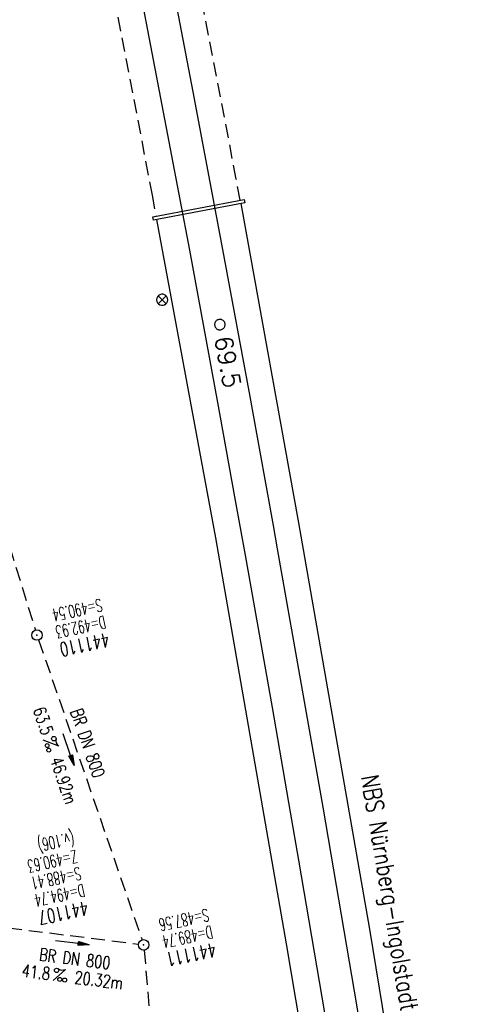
# Model space of a CAD drawing. Extents: x 459406 to 461721, y 413308 to 423218.
# Tile 195 of 256: x 461220 to 461284, y 420282 to 420423. Entities that reach past the tile are written whole.
import ezdxf
from ezdxf.enums import TextEntityAlignment as Align

# ---------------------------------------------------------------- set-up
doc = ezdxf.new("R2010")
doc.units = 0
doc.header["$LTSCALE"] = 2
doc.header["$MEASUREMENT"] = 0
for name, pattern in [('AUSGEZOGEN', [0]), ('GESTRICH-X2', [1.5, 1, -0.5]), ('LT00', [0]), ('STRICHPT-X3', [3, 1.5, -0.75, 0, -0.75])]:
    doc.linetypes.add(name, pattern=pattern)
doc.layers.get('0').update_dxf_attribs({"linetype": 'AUSGEZOGEN'})
for name, color, linetype in [('ACHSE', 1, 'STRICHPT-X3'), ('FBR', 8, 'CONTINUOUS'), ('KANAL', 7, 'GESTRICH-X2'), ('NBS', 7, 'AUSGEZOGEN'), ('PFEIL', 7, 'CONTINUOUS'), ('SCHACHTNR', 6, 'CONTINUOUS'), ('SCHLITZRINNE', 200, 'AUSGEZOGEN'), ('SCHSYMBOL', 7, 'AUSGEZOGEN'), ('TEXTO', 4, 'CONTINUOUS'), ('TEXTU', 4, 'CONTINUOUS')]:
    doc.layers.add(name, color=color, linetype=linetype)
doc.styles.add('ROMANS', font='romans.shx', dxfattribs={"width": 0.8})
doc.styles.get("Standard").update_dxf_attribs({"font": 'TXT.SHX'})

# ---------------------------------------------------------------- blocks, each defined once
blk = doc.blocks.new('GST')
at = {"color": 0}
blk.add_circle((0, 0), 0.75, dxfattribs=at)
blk.add_point((0, 0), dxfattribs=at)
blk = doc.blocks.new('10')
blk.add_blockref('GST', (0, 0))
blk = doc.blocks.new('PROM')
blk.add_line((1.57, 1.82), (0.02, 0.02))
for centre, radius in [((0.32, 1.51), 0.317), ((0.94, 0.29), 0.283), ((1.64, 0.29), 0.283)]:
    blk.add_circle(centre, radius)
blk.add_arc((0.99, 2.68), 1.03, 239.1414, 303.3549)
blk = doc.blocks.new('PFEIL2')
at = {"color": 0}
for p, q in [((0.88, 0), (-2.4, -0.01)), ((0.88, -0.27), (0.88, 0.28)), ((0.88, 0.28), (2.43, 0.01)), ((0.91, 0.27), (0.88, 0.26)), ((0.97, 0.26), (0.88, 0.25)), ((1.02, 0.25), (0.88, 0.23)), ((1.07, 0.24), (0.88, 0.21)), ((1.13, 0.23), (0.88, 0.19)), ((1.18, 0.22), (0.88, 0.17)), ((1.24, 0.21), (0.88, 0.15)), ((1.29, 0.21), (0.88, 0.14)), ((1.34, 0.2), (0.88, 0.12)), ((1.4, 0.19), (0.88, 0.1)), ((1.45, 0.18), (0.88, 0.08)), ((1.51, 0.17), (0.88, 0.06)), ((1.56, 0.16), (0.88, 0.04)), ((1.61, 0.15), (0.88, 0.02)), ((1.67, 0.14), (0.88, 0.01)), ((1.72, 0.13), (0.88, -0.01)), ((1.78, 0.12), (0.88, -0.03)), ((1.83, 0.11), (0.88, -0.05)), ((1.88, 0.1), (0.88, -0.07)), ((1.94, 0.09), (0.88, -0.09)), ((2.05, 0.08), (0.88, -0.12)), ((1.99, 0.08), (0.88, -0.11)), ((2.1, 0.07), (0.88, -0.14)), ((2.15, 0.06), (0.88, -0.16)), ((2.21, 0.05), (0.88, -0.18)), ((2.26, 0.04), (0.88, -0.2)), ((2.32, 0.03), (0.88, -0.22)), ((2.37, 0.02), (0.88, -0.23)), ((2.42, 0.01), (0.88, -0.25)), ((2.43, 0.01), (0.88, -0.27))]:
    blk.add_line(p, q, dxfattribs=at)
blk = doc.blocks.new('SYMB0002')
at = {"linetype": 'LT00'}
blk.add_lwpolyline([(19.7, 0), (19.5, 2.5), (19.1, 4.9), (18.3, 7.2), (17.3, 9.5), (15.9, 11.6), (14.3, 13.5), (12.5, 15.2), (10.5, 16.6), (8.4, 17.8), (6.1, 18.7), (3.7, 19.3), (1.2, 19.6), (-1.2, 19.6), (-3.7, 19.3), (-6.1, 18.7), (-8.4, 17.8), (-10.5, 16.6), (-12.5, 15.2), (-14.3, 13.5), (-15.9, 11.6), (-17.3, 9.5), (-18.3, 7.2), (-19.1, 4.9), (-19.5, 2.5), (-19.7, 0), (-19.5, -2.5), (-19.1, -4.9), (-18.3, -7.2), (-17.3, -9.5), (-15.9, -11.6), (-14.3, -13.5), (-12.5, -15.2), (-10.5, -16.6), (-8.4, -17.8), (-6.1, -18.7), (-3.7, -19.3), (-1.2, -19.6), (1.2, -19.6), (3.7, -19.3), (6.1, -18.7), (8.4, -17.8), (10.5, -16.6), (12.5, -15.2), (14.3, -13.5), (15.9, -11.6), (17.3, -9.5), (18.3, -7.2), (19.1, -4.9), (19.5, -2.5), (19.7, 0)], dxfattribs=at)
blk = doc.blocks.new('SYMB1626')
at = {"linetype": 'LT00'}
for p, q in [((-2.8, -2.8), (2.8, 2.8)), ((2.8, -2.8), (-2.8, 2.8))]:
    blk.add_line(p, q, dxfattribs=at)
blk.add_lwpolyline([(3.94, 0), (3.78, 1.11), (3.31, 2.13), (2.58, 2.98), (1.64, 3.58), (0.56, 3.9), (-0.56, 3.9), (-1.64, 3.58), (-2.58, 2.98), (-3.31, 2.13), (-3.78, 1.11), (-3.94, 0), (-3.78, -1.11), (-3.31, -2.13), (-2.58, -2.98), (-1.64, -3.58), (-0.56, -3.9), (0.56, -3.9), (1.64, -3.58), (2.58, -2.98), (3.31, -2.13), (3.78, -1.11), (3.94, 0)], dxfattribs=at)

msp = doc.modelspace()

# ---------------------------------------------------------------- linework, layer by layer
at = {"layer": 'ACHSE', "flags": 128}
msp.add_lwpolyline([(461161.88, 420437.76, -0.000001), (461165.78, 420419.42, -0.000002), (461167.09, 420413.31), (461177.49, 420364.41), (461187.91, 420315.5), (461193.11, 420291.05), (461198.32, 420266.6, 0.000013), (461200.55, 420256.1, -0.000008), (461202.78, 420245.61, -0.000126), (461202.84, 420245.34, -0.000011), (461203.52, 420242.15, -0.001203), (461205.52, 420232.59, -0.000771), (461208.59, 420217.67, -0.001324), (461210.77, 420206.86, -0.001044), (461213.46, 420193.14, -0.001041), (461215.82, 420180.84, -0.001046), (461218.13, 420168.58, -0.001043), (461220.38, 420156.31, -0.00104), (461222.59, 420143.98, -0.00104), (461224.74, 420131.65, -0.001043), (461226.84, 420119.35, -0.001046), (461228.88, 420107.04, -0.001042), (461230.89, 420094.68, -0.001044), (461232.83, 420082.32, -0.001045), (461234.73, 420069.98, -0.001048), (461236.57, 420057.6, -0.00105), (461238.36, 420045.24, -0.001042), (461240.1, 420032.88, -0.00104), (461241.79, 420020.48, -0.001038), (461243.43, 420008.07, -0.00104), (461245.01, 419995.69, -0.001048), (461246.55, 419983.28, -0.001048), (461248.03, 419970.87, -0.001045), (461249.46, 419958.47, -0.001042), (461250.84, 419946.03, -0.00104), (461252.16, 419933.58, -0.001043), (461253.44, 419921.16, -0.001047), (461254.66, 419908.73, -0.001046), (461255.83, 419896.28, -0.001044), (461256.95, 419883.83, -0.001044), (461258.01, 419871.37, -0.001042), (461259.03, 419858.92, -0.001041), (461259.99, 419846.45, -0.001045), (461260.9, 419833.96, -0.00105), (461261.76, 419821.51, -0.001044), (461262.56, 419809.09, -0.001035), (461263.31, 419796.56, -0.001039), (461264.02, 419784.01, -0.001052), (461264.67, 419771.6, -0.001051), (461265.26, 419759.2, -0.001036), (461265.81, 419746.63, -0.001035), (461266.31, 419734.06, -0.001048), (461266.74, 419721.64, -0.001053), (461267.13, 419709.21, -0.001043), (461267.47, 419696.65, -0.001038), (461267.78, 419683.02, -0.001246), (461267.99, 419671.66, -0.000845), (461268.2, 419656.35, -0.001335), (461268.29, 419646.66, -0.000076), (461268.34, 419639.67, -0.000344), (461268.35, 419638.12, -0.000008), (461268.39, 419629.89, 0.000017), (461268.44, 419621.66, 0.000001), (461268.5, 419609.16, -0.000009), (461268.57, 419596.66, -0.000011), (461268.64, 419584.16, 0.000013), (461268.7, 419571.66, 0.000007), (461268.77, 419559.16, -0.00001), (461268.84, 419546.66), (461269.1, 419496.66), (461269.37, 419446.66), (461269.63, 419396.66), (461269.9, 419346.67), (461270.16, 419296.67), (461270.43, 419246.67), (461270.69, 419196.67), (461270.96, 419146.67), (461271.22, 419096.67), (461271.49, 419046.67), (461271.75, 418996.67, -0.00001), (461271.82, 418984.17, 0.000007), (461271.88, 418971.67, 0.000013), (461271.95, 418959.17, -0.00001), (461272.02, 418946.67, -0.00001), (461272.08, 418934.17, 0.00001), (461272.15, 418921.67, 0.00001), (461272.21, 418909.17, -0.00001), (461272.28, 418896.67, -0.00001), (461272.35, 418884.17, 0.00001), (461272.41, 418871.67, 0.00001), (461272.48, 418859.17, -0.000008), (461272.55, 418846.67, -0.000012), (461272.61, 418834.17, 0.000001), (461272.68, 418821.67, 0.000028), (461272.72, 418813.34, -0.000014), (461272.77, 418805, -0.000517), (461272.77, 418803.54, -0.00011), (461272.79, 418796.67, -0.00198), (461272.78, 418786.97, -0.001256), (461272.67, 418771.67, -0.001874), (461272.51, 418760.32, -0.00156), (461272.22, 418746.68, -0.001561), (461271.89, 418734.16, -0.001568), (461271.47, 418721.69, -0.001564), (461270.98, 418709.23, -0.001556), (461270.41, 418696.71, -0.001558), (461269.76, 418684.2, -0.001564), (461269.03, 418671.75, -0.001572), (461268.22, 418659.29, -0.001568), (461267.34, 418646.81, -0.001561), (461266.38, 418634.35, -0.001559), (461265.34, 418621.89, -0.001562), (461264.22, 418609.41, -0.001569), (461263.02, 418597, -0.001568), (461261.75, 418584.58, -0.001563), (461260.4, 418572.14, -0.001556), (461258.97, 418559.71, -0.001558), (461257.46, 418547.31, -0.001565), (461255.88, 418534.9, -0.001566), (461254.22, 418522.52, -0.001565), (461252.48, 418510.16, -0.001561), (461250.66, 418497.77, -0.001562), (461248.77, 418485.4, -0.001565), (461246.8, 418473.07, -0.001567), (461244.75, 418460.75, -0.001565), (461242.63, 418448.42, -0.001562), (461240.43, 418436.12, -0.001561), (461238.15, 418423.83, -0.001563), (461235.79, 418411.54, -0.001567), (461233.36, 418399.29, -0.001565), (461230.85, 418387.07, -0.00156), (461228.26, 418374.82, -0.001559), (461225.6, 418362.59, -0.001563), (461222.86, 418350.41, -0.001567), (461220.05, 418338.24, -0.001564), (461217.16, 418326.07, -0.001562), (461214.19, 418313.92, -0.001563), (461211.15, 418301.8, -0.001563), (461207.62, 418288.1, -0.002038), (461204.84, 418277.61, -0.001089), (461200.88, 418263.05, -0.001658), (461198.22, 418253.5, -0.000013), (461197.53, 418251.04, -0.000228), (461197.49, 418250.9, -0.000007), (461194.46, 418240.17, 0.000006), (461191.43, 418229.44), (461184.63, 418205.39), (461177.83, 418181.33, 0.000005), (461174.44, 418169.3, -0.000005), (461171.04, 418157.27, -0.000019), (461167.64, 418145.24, 0.000019), (461164.24, 418133.21), (461157.44, 418109.15), (461150.65, 418085.09, 0.000005), (461147.25, 418073.06, -0.000001), (461143.85, 418061.03, -0.000002), (461140.45, 418049.01, -0.000002), (461137.05, 418036.98, -0.000015), (461133.65, 418024.95, 0.000019), (461130.25, 418012.92), (461123.46, 417988.86), (461116.66, 417964.8, 0.000001), (461115.31, 417960.01, 0.000001), (461112.35, 417949.55, 0.000375), (461111.88, 417947.88, 0.000088), (461109.88, 417940.74, 0.001331), (461107.28, 417931.38, 0.000846), (461103.25, 417916.63, 0.001238), (461100.29, 417905.61, 0.001041), (461096.83, 417892.47, 0.001036), (461093.69, 417880.37, 0.001036), (461090.61, 417868.26, 0.001038), (461087.57, 417856.12, 0.00104), (461084.59, 417844, 0.001041), (461081.65, 417831.86, 0.001037), (461078.77, 417819.68, 0.001037), (461075.93, 417807.51, 0.001036), (461073.15, 417795.32, 0.001043), (461070.41, 417783.09, 0.001049), (461067.73, 417770.91, 0.00104), (461065.11, 417758.74, 0.001034), (461062.53, 417746.46, 0.00103), (461059.99, 417734.18, 0.001036), (461057.52, 417721.97, 0.001044), (461055.1, 417709.74, 0.001039), (461052.71, 417697.44, 0.00104), (461050.38, 417685.14, 0.001043), (461048.11, 417672.86, 0.001039), (461045.89, 417660.59, 0.001034), (461043.72, 417648.25, 0.001037), (461041.59, 417635.89, 0.001045), (461039.53, 417623.61, 0.001043), (461037.52, 417611.32, 0.001035), (461035.54, 417598.93, 0.001032), (461033.62, 417586.54, 0.001037), (461031.76, 417574.21, 0.001044), (461029.95, 417561.86, 0.001041), (461028.19, 417549.47, 0.001039), (461026.47, 417537.08, 0.00104), (461024.82, 417524.7, 0.001038), (461023.21, 417512.31, 0.001036), (461021.65, 417499.9, 0.001039), (461020.15, 417487.47, 0.001043), (461018.7, 417475.08, 0.001041), (461017.3, 417462.68, 0.001038), (461015.95, 417450.23, 0.001035), (461014.65, 417437.76, 0.00104), (461013.4, 417425.36, 0.001038), (461012.21, 417412.95, 0.001032), (461011.07, 417400.47, 0.001036), (461009.97, 417388, 0.001039), (461008.93, 417375.56, 0.001048), (461007.95, 417363.09, 0.001048), (461007.01, 417350.63, 0.001037), (461005.98, 417336.12, 0.001443), (461005.3, 417325.69, 0.000621), (461004.39, 417310.95, 0.000896), (461003.79, 417300.74, 0.000001), (461003.78, 417300.53, 0.000151), (461003.78, 417300.53, 0.000033), (461003.08, 417288.15, -0.000002), (461002.39, 417275.78), (461000.98, 417250.82), (460999.58, 417225.86), (460996.77, 417175.93), (460993.97, 417126.01, 0), (460992.56, 417101.05, 0), (460991.16, 417076.09), (460988.35, 417026.17, 0.000005), (460987.42, 417009.53, 0.000002), (460985.55, 416976.25)], format="xyb", dxfattribs=at)
at = {"layer": 'FBR'}
for points in [[(461129.54, 420672.54, -0.000002), (461131.35, 420664.02, -0.000008)], [(461110.71, 420668.53, -0.000002), (461112.53, 420660.01, -0.000008)], [(461147.52, 420588.07), (461152.73, 420563.62, -0.000004), (461155.33, 420551.39, 0.000004), (461157.93, 420539.16), (461163.14, 420514.71), (461168.34, 420490.26), (461178.75, 420441.35)], [(461123.49, 420608.51), (461128.69, 420584.06), (461133.9, 420559.61, -0.000004), (461136.5, 420547.38, 0.000004), (461139.1, 420535.15), (461144.31, 420510.7), (461149.51, 420486.25), (461159.92, 420437.35)], [(461159.92, 420437.35), (461163.83, 420419.01, -0.000002), (461165.13, 420412.89), (461175.54, 420363.99), (461185.95, 420315.09), (461191.15, 420290.63), (461196.36, 420266.18, 0.000013), (461198.59, 420255.69, -0.000008), (461200.83, 420245.19, -0.000126)], [(461145.01, 420434.17), (461148.91, 420415.83, -0.000002), (461150.21, 420409.72), (461160.62, 420360.81), (461171.03, 420311.91), (461176.24, 420287.46), (461181.44, 420263.01, 0.000013), (461183.68, 420252.51, -0.000008), (461185.91, 420242.02, -0.000126)], [(461210.32, 420293.05), (461215.19, 420270.19, 0.000013), (461217.42, 420259.7, -0.000008), (461219.65, 420249.2, -0.000126), (461219.71, 420248.93, -0.000011), (461220.39, 420245.73, -0.001203), (461222.41, 420236.09, -0.000771), (461225.49, 420221.12, -0.001324), (461227.69, 420210.22, -0.001044), (461230.4, 420196.43, -0.001041), (461232.77, 420184.06, -0.001046), (461235.09, 420171.73, -0.001043), (461237.35, 420159.39, -0.00104), (461239.57, 420146.99, -0.00104), (461241.74, 420134.59, -0.001043), (461243.85, 420122.21, -0.001046), (461245.91, 420109.84, -0.001042), (461247.92, 420097.4, -0.001044), (461249.88, 420084.98, -0.001045), (461251.79, 420072.56, -0.001048), (461253.64, 420060.11, -0.00105)]]:
    msp.add_lwpolyline(points, format="xyb", dxfattribs=at)
at = {"layer": 'KANAL'}
for p, q in [((461205.75, 420390.5), (461222.66, 420335.59)), ((461223.12, 420334.19), (461237.91, 420291.22)), ((461218.72, 420292.97), (461237.41, 420290.62)), ((461238.22, 420289.78), (461244.72, 420213.84))]:
    msp.add_line(p, q, dxfattribs=at)
at = {"layer": 'NBS', "linetype": 'GESTRICH-X2'}
for p, q in [((461251.39, 420400.19), (461241.96, 420449.3)), ((461229.95, 420446.92), (461239.35, 420397.89)), ((461251.94, 420397.15), (461251.39, 420400.19)), ((461239.35, 420397.89), (461239.91, 420394.87))]:
    msp.add_line(p, q, dxfattribs=at)
at = {"layer": 'NBS'}
for p, q in [((461239.45, 420394.79), (461252.54, 420397.27)), ((461252.54, 420397.27), (461252.63, 420396.78)), ((461252.63, 420396.78), (461239.54, 420394.3)), ((461252.04, 420396.67), (461260.28, 420350.96)), ((461239.54, 420394.3), (461239.45, 420394.79)), ((461248.45, 420348.79), (461240.01, 420394.39)), ((461260.28, 420350.96), (461270.45, 420292.75)), ((461258.59, 420290.65), (461248.45, 420348.79)), ((461270.45, 420292.75), (461279.38, 420238.42)), ((461267.59, 420236.53), (461258.59, 420290.65))]:
    msp.add_line(p, q, dxfattribs=at)
at = {"layer": 'NBS', "elevation": 0}
for points in [[(461222.62, 420502.45), (461232.14, 420455.31), (461236.4, 420433.55), (461240.57, 420411.77), (461244.68, 420389.98), (461248.7, 420368.17), (461248.98, 420366.63)], [(461232.41, 420477.99), (461236.75, 420456.24), (461241.01, 420434.46), (461245.19, 420412.68), (461249.29, 420390.87), (461253.31, 420369.06), (461253.65, 420367.17)], [(461248.98, 420366.63), (461251.23, 420354.13)], [(461253.65, 420367.17), (461256.65, 420350.58)], [(461251.23, 420354.13), (461252.64, 420346.34), (461256.51, 420324.51), (461259.1, 420309.51)], [(461256.65, 420350.58), (461257.26, 420347.23), (461261.12, 420325.38), (461263.75, 420310.24)], [(461263.75, 420310.24), (461264.91, 420303.52), (461268.62, 420281.65), (461270.4, 420270.89)], [(461259.1, 420309.51), (461260.29, 420302.66), (461264, 420280.79), (461265.76, 420270.19)]]:
    msp.add_lwpolyline(points, dxfattribs=at)
at = {"layer": 'SCHLITZRINNE'}
msp.add_lwpolyline([(461163.84, 420438.18), (461167.74, 420419.84, -0.000002), (461169.04, 420413.73), (461179.45, 420364.82), (461189.86, 420315.92), (461195.07, 420291.47), (461200.27, 420267.01, 0.000013), (461202.51, 420256.52, -0.000008), (461204.74, 420246.03, -0.000126)], format="xyb", dxfattribs=at)

# ---------------------------------------------------------------- block references
at = {"layer": 'NBS', "zscale": 0.2539999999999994}
for name, p, xscale, yscale, rotation in [('SYMB1626', (461240.8, 420382.9), 0.2031999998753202, 0.2031999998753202, 359.9990767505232), ('SYMB0002', (461249.04, 420379.34), 0.0380999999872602, 0.0380999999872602, 274.9500067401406)]:
    msp.add_blockref(name, p, dxfattribs=dict(at, xscale=xscale, yscale=yscale, rotation=rotation))
at = {"layer": 'PFEIL'}
for p, rotation in [((461227.41, 420318.48), 288.9841), ((461227.93, 420290.8), 352.7596)]:
    msp.add_blockref('PFEIL2', p, dxfattribs=dict(at, rotation=rotation))
at = {"layer": 'SCHSYMBOL', "rotation": 282.017}
for p in [(461222.88, 420334.88), (461238.14, 420290.52)]:
    msp.add_blockref('10', p, dxfattribs=at)
at = {"layer": 'TEXTU'}
for p, rotation in [((461223.76, 420319.86), 288.9841), ((461225.18, 420285.4), 352.7596)]:
    msp.add_blockref('PROM', p, dxfattribs=dict(at, rotation=rotation))

# ---------------------------------------------------------------- texts
at = {"layer": 'NBS', "oblique": 360, "width": 1}
msp.add_text('69.5', height=2.5, rotation=280.4487, dxfattribs=at).set_placement((461248.26, 420377.47))
at = {"layer": 'NBS', "style": 'ROMANS', "oblique": 360, "width": 0.8}
msp.add_text('NBS Nürnberg-Ingolstadt', height=2.5, rotation=279.6707, dxfattribs=at).set_placement((461269.23, 420314.65))
at = {"layer": 'SCHACHTNR', "style": 'ROMANS'}
for s, height, width, p in [('S=490.54', 1.8, 0.6, (461232, 420340.09)), ('D=492.93', 1.8, 0.6, (461232.5, 420337.66)), ('441110', 2, 0.7, (461233.03, 420335.22)), ('(v.106)', 1.8, 0.6, (461228, 420306.7)), ('Z=490.63', 1.8, 0.6, (461228.43, 420304.11)), ('S=488.41', 1.8, 0.6, (461228.96, 420301.67)), ('D=494.74', 1.8, 0.6, (461229.49, 420299.24)), ('441107', 2, 0.7, (461229.99, 420296.8)), ('S=487.56', 1.8, 0.6, (461247.25, 420295.72)), ('D=489.74', 1.8, 0.6, (461247.78, 420293.28)), ('441111', 2, 0.7, (461248.28, 420290.84))]:
    msp.add_text(s, height=height, rotation=192.017, dxfattribs=dict(at, width=width)).set_placement(p)
at = {"layer": 'TEXTO', "style": 'ROMANS', "width": 0.75}
for rotation, p in [(288.9841, (461229.29, 420319.13)), (352.7596, (461228.19, 420287.64))]:
    msp.add_text('BR DN 800', height=1.8, rotation=rotation, dxfattribs=at).set_placement(p, align=Align.CENTER)
at = {"layer": 'TEXTU', "style": 'ROMANS', "width": 0.75}
for s, rotation, p in [('63.5', 288.9841, (461222.29, 420324.2)), ('46.92m', 288.9841, (461224.72, 420317.04)), ('41.8', 352.7596, (461220.63, 420285.97)), ('20.32m', 352.7596, (461228.16, 420285.01))]:
    msp.add_text(s, height=1.8, rotation=rotation, dxfattribs=at).set_placement(p)

doc.saveas('drawing.dxf')
